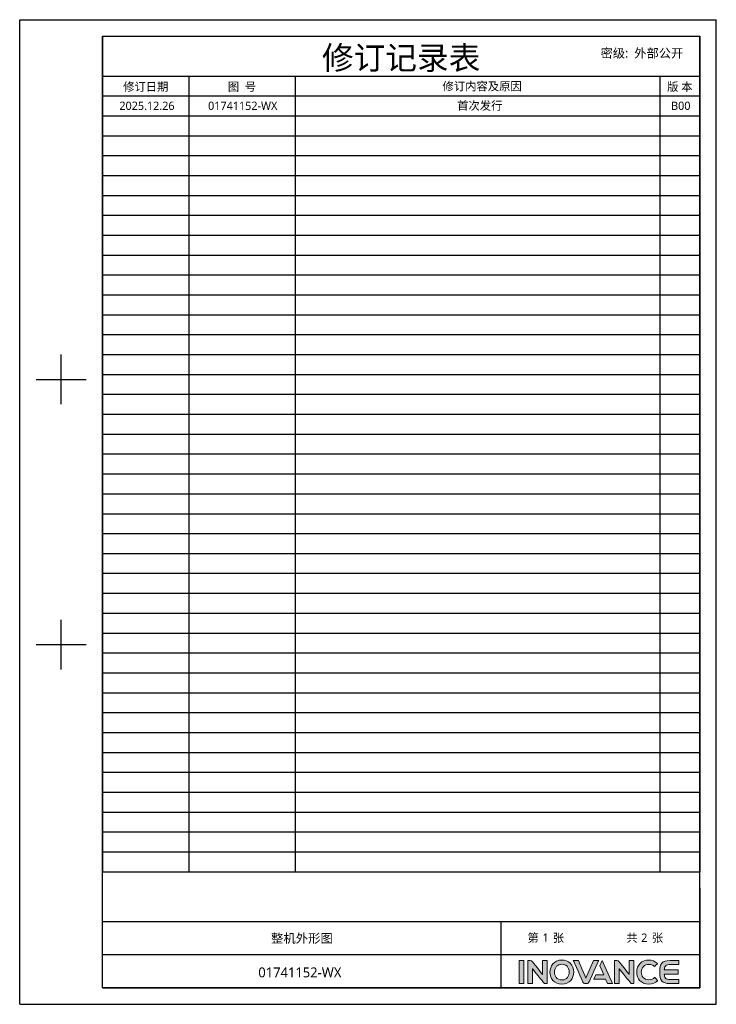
# Model space of a CAD drawing. Header units: millimetres. Extents: x 7426 to 8300, y 124 to 421.
# Tile 2 of 130: x 7653 to 7863, y 124 to 421. Entities that reach past the tile are written whole.
import ezdxf
from ezdxf.enums import TextEntityAlignment as Align

# ---------------------------------------------------------------- set-up
doc = ezdxf.new("R2010")
doc.units = ezdxf.units.MM
doc.layers.add('logo-蓝色', color=7, linetype='Continuous', true_color=0x008ccf)
doc.layers.add('模板', color=7, linetype='Continuous')
doc.styles.add('微软雅黑', font='msyh.ttc')

# ---------------------------------------------------------------- blocks, each defined once
blk = doc.blocks.new('修订记录')
at = {"layer": 'logo-蓝色'}
h = blk.add_hatch(color=256, dxfattribs=at)
h.dxf.hatch_style = 1
edge = h.paths.add_edge_path()
edge.add_spline(control_points=[(7803.59, 129.48), (7803.59, 129.48), (7804.96, 129.48), (7804.96, 129.48), (7804.96, 129.48), (7804.96, 129.48), (7804.96, 136.43), (7804.96, 136.43), (7804.96, 136.43), (7804.96, 136.43), (7803.59, 136.43), (7803.59, 136.43), (7803.59, 136.43), (7803.59, 136.43), (7803.59, 129.48), (7803.59, 129.48)], knot_values=[0, 0, 0, 0, 0.25, 0.25, 0.25, 0.25, 0.5, 0.5, 0.5, 0.5, 0.75, 0.75, 0.75, 0.75, 1, 1, 1, 1], degree=3, periodic=1)
h = blk.add_hatch(color=256, dxfattribs=at)
h.dxf.hatch_style = 1
edge = h.paths.add_edge_path()
edge.add_spline(control_points=[(7810.61, 136.44), (7810.61, 136.44), (7810.61, 132.25), (7810.61, 132.25), (7810.61, 132.25), (7810.61, 132.25), (7807.54, 136.13), (7807.54, 136.13), (7807.54, 136.13), (7807.4, 136.31), (7807.19, 136.43), (7806.95, 136.43), (7806.95, 136.43), (7806.95, 136.43), (7806.19, 136.43), (7806.19, 136.43), (7806.19, 136.43), (7806.19, 136.43), (7806.19, 129.47), (7806.19, 129.47), (7806.19, 129.47), (7806.19, 129.47), (7807.58, 129.47), (7807.58, 129.47), (7807.58, 129.47), (7807.58, 129.47), (7807.58, 134.02), (7807.58, 134.02), (7807.58, 134.02), (7807.58, 134.02), (7811.02, 129.68), (7811.02, 129.68), (7811.02, 129.68), (7811.12, 129.55), (7811.28, 129.47), (7811.45, 129.47), (7811.45, 129.47), (7811.45, 129.47), (7812, 129.47), (7812, 129.47), (7812, 129.47), (7812, 129.47), (7812, 136.44), (7812, 136.44), (7812, 136.44), (7812, 136.44), (7810.61, 136.44), (7810.61, 136.44)], knot_values=[0, 0, 0, 0, 0.083333, 0.083333, 0.083333, 0.083333, 0.166667, 0.166667, 0.166667, 0.166667, 0.25, 0.25, 0.25, 0.25, 0.333333, 0.333333, 0.333333, 0.333333, 0.416667, 0.416667, 0.416667, 0.416667, 0.5, 0.5, 0.5, 0.5, 0.583333, 0.583333, 0.583333, 0.583333, 0.666667, 0.666667, 0.666667, 0.666667, 0.75, 0.75, 0.75, 0.75, 0.833333, 0.833333, 0.833333, 0.833333, 0.916667, 0.916667, 0.916667, 0.916667, 1, 1, 1, 1], degree=3, periodic=1)
h = blk.add_hatch(color=256, dxfattribs=at)
h.dxf.hatch_style = 1
edge = h.paths.add_edge_path(flags=16)
edge.add_spline(control_points=[(7814.9, 134.71), (7815.3, 135.11), (7815.83, 135.32), (7816.47, 135.32), (7816.47, 135.32), (7817.11, 135.32), (7817.63, 135.12), (7818.02, 134.72), (7818.02, 134.72), (7818.45, 134.28), (7818.68, 133.62), (7818.67, 132.91), (7818.67, 132.91), (7818.65, 131.79), (7818.06, 130.6), (7816.47, 130.6), (7816.47, 130.6), (7814.88, 130.6), (7814.28, 131.79), (7814.25, 132.9), (7814.25, 132.9), (7814.23, 133.6), (7814.47, 134.26), (7814.9, 134.71)], knot_values=[0, 0, 0, 0, 0.166667, 0.166667, 0.166667, 0.166667, 0.333333, 0.333333, 0.333333, 0.333333, 0.5, 0.5, 0.5, 0.5, 0.666667, 0.666667, 0.666667, 0.666667, 0.833333, 0.833333, 0.833333, 0.833333, 1, 1, 1, 1], degree=3, periodic=0)
edge = h.paths.add_edge_path()
edge.add_spline(control_points=[(7816.47, 136.58), (7814.01, 136.58), (7812.89, 134.68), (7812.89, 132.91), (7812.89, 132.91), (7812.89, 131.95), (7813.2, 131.08), (7813.76, 130.44), (7813.76, 130.44), (7814.4, 129.71), (7815.34, 129.33), (7816.47, 129.33), (7816.47, 129.33), (7817.59, 129.33), (7818.53, 129.72), (7819.16, 130.45), (7819.16, 130.45), (7819.72, 131.09), (7820.03, 131.97), (7820.04, 132.92), (7820.04, 132.92), (7820.05, 133.95), (7819.67, 134.92), (7819.01, 135.59), (7819.01, 135.59), (7818.37, 136.24), (7817.49, 136.58), (7816.47, 136.58)], knot_values=[0, 0, 0, 0, 0.142857, 0.142857, 0.142857, 0.142857, 0.285714, 0.285714, 0.285714, 0.285714, 0.428571, 0.428571, 0.428571, 0.428571, 0.571429, 0.571429, 0.571429, 0.571429, 0.714286, 0.714286, 0.714286, 0.714286, 0.857143, 0.857143, 0.857143, 0.857143, 1, 1, 1, 1], degree=3, periodic=0)
h = blk.add_hatch(color=256, dxfattribs=at)
h.dxf.hatch_style = 1
edge = h.paths.add_edge_path()
edge.add_spline(control_points=[(7826.02, 136.43), (7826.02, 136.43), (7823.74, 131.11), (7823.74, 131.11), (7823.74, 131.11), (7823.74, 131.11), (7821.47, 136.43), (7821.47, 136.43), (7821.47, 136.43), (7821.47, 136.43), (7819.92, 136.43), (7819.92, 136.43), (7819.92, 136.43), (7819.92, 136.43), (7822.84, 129.92), (7822.84, 129.92), (7822.84, 129.92), (7822.96, 129.66), (7823.22, 129.48), (7823.53, 129.48), (7823.53, 129.48), (7823.53, 129.48), (7823.53, 129.48), (7823.53, 129.48), (7823.53, 129.48), (7823.53, 129.48), (7823.95, 129.48), (7823.95, 129.48), (7823.95, 129.48), (7823.95, 129.48), (7823.96, 129.48), (7823.96, 129.48), (7823.96, 129.48), (7824.26, 129.48), (7824.53, 129.66), (7824.64, 129.92), (7824.64, 129.92), (7824.64, 129.92), (7827.57, 136.43), (7827.57, 136.43), (7827.57, 136.43), (7827.57, 136.43), (7826.02, 136.43), (7826.02, 136.43)], knot_values=[0, 0, 0, 0, 0.090909, 0.090909, 0.090909, 0.090909, 0.181818, 0.181818, 0.181818, 0.181818, 0.272727, 0.272727, 0.272727, 0.272727, 0.363636, 0.363636, 0.363636, 0.363636, 0.454545, 0.454545, 0.454545, 0.454545, 0.545455, 0.545455, 0.545455, 0.545455, 0.636364, 0.636364, 0.636364, 0.636364, 0.727273, 0.727273, 0.727273, 0.727273, 0.818182, 0.818182, 0.818182, 0.818182, 0.909091, 0.909091, 0.909091, 0.909091, 1, 1, 1, 1], degree=3, periodic=1)
h = blk.add_hatch(color=256, dxfattribs=at)
h.dxf.hatch_style = 1
edge = h.paths.add_edge_path()
edge.add_spline(control_points=[(7828.64, 136.43), (7828.64, 136.43), (7827.91, 134.82), (7827.91, 134.82), (7827.91, 134.82), (7827.91, 134.82), (7829.11, 132.07), (7829.11, 132.07), (7829.11, 132.07), (7829.11, 132.07), (7826.68, 132.07), (7826.68, 132.07), (7826.68, 132.07), (7826.68, 132.07), (7826.1, 130.77), (7826.1, 130.77), (7826.1, 130.77), (7826.1, 130.77), (7829.67, 130.77), (7829.67, 130.77), (7829.67, 130.77), (7829.67, 130.77), (7830.25, 129.48), (7830.25, 129.48), (7830.25, 129.48), (7830.25, 129.48), (7831.76, 129.48), (7831.76, 129.48), (7831.76, 129.48), (7831.76, 129.48), (7828.64, 136.43), (7828.64, 136.43)], knot_values=[0, 0, 0, 0, 0.125, 0.125, 0.125, 0.125, 0.25, 0.25, 0.25, 0.25, 0.375, 0.375, 0.375, 0.375, 0.5, 0.5, 0.5, 0.5, 0.625, 0.625, 0.625, 0.625, 0.75, 0.75, 0.75, 0.75, 0.875, 0.875, 0.875, 0.875, 1, 1, 1, 1], degree=3, periodic=1)
h = blk.add_hatch(color=256, dxfattribs=at)
h.dxf.hatch_style = 1
edge = h.paths.add_edge_path()
edge.add_spline(control_points=[(7836.76, 136.44), (7836.76, 136.44), (7836.76, 132.25), (7836.76, 132.25), (7836.76, 132.25), (7836.76, 132.25), (7833.69, 136.13), (7833.69, 136.13), (7833.69, 136.13), (7833.55, 136.31), (7833.33, 136.43), (7833.09, 136.43), (7833.09, 136.43), (7833.09, 136.43), (7832.34, 136.43), (7832.34, 136.43), (7832.34, 136.43), (7832.34, 136.43), (7832.34, 129.47), (7832.34, 129.47), (7832.34, 129.47), (7832.34, 129.47), (7833.72, 129.47), (7833.72, 129.47), (7833.72, 129.47), (7833.72, 129.47), (7833.72, 134.02), (7833.72, 134.02), (7833.72, 134.02), (7833.72, 134.02), (7837.17, 129.68), (7837.17, 129.68), (7837.17, 129.68), (7837.27, 129.55), (7837.42, 129.47), (7837.6, 129.47), (7837.6, 129.47), (7837.6, 129.47), (7838.14, 129.47), (7838.14, 129.47), (7838.14, 129.47), (7838.14, 129.47), (7838.14, 136.44), (7838.14, 136.44), (7838.14, 136.44), (7838.14, 136.44), (7836.76, 136.44), (7836.76, 136.44)], knot_values=[0, 0, 0, 0, 0.083333, 0.083333, 0.083333, 0.083333, 0.166667, 0.166667, 0.166667, 0.166667, 0.25, 0.25, 0.25, 0.25, 0.333333, 0.333333, 0.333333, 0.333333, 0.416667, 0.416667, 0.416667, 0.416667, 0.5, 0.5, 0.5, 0.5, 0.583333, 0.583333, 0.583333, 0.583333, 0.666667, 0.666667, 0.666667, 0.666667, 0.75, 0.75, 0.75, 0.75, 0.833333, 0.833333, 0.833333, 0.833333, 0.916667, 0.916667, 0.916667, 0.916667, 1, 1, 1, 1], degree=3, periodic=1)
h = blk.add_hatch(color=256, dxfattribs=at)
h.dxf.hatch_style = 1
edge = h.paths.add_edge_path()
edge.add_spline(control_points=[(7844.43, 131.32), (7844.01, 130.89), (7843.36, 130.63), (7842.73, 130.63), (7842.73, 130.63), (7841.03, 130.63), (7840.42, 131.81), (7840.41, 132.92), (7840.41, 132.92), (7840.4, 133.58), (7840.64, 134.2), (7841.06, 134.63), (7841.06, 134.63), (7841.47, 135.04), (7842.05, 135.26), (7842.73, 135.26), (7842.73, 135.26), (7843.36, 135.26), (7843.94, 135.03), (7844.36, 134.62), (7844.36, 134.62), (7844.36, 134.62), (7844.39, 134.59), (7844.39, 134.59), (7844.39, 134.59), (7844.39, 134.59), (7845.32, 135.49), (7845.32, 135.49), (7845.32, 135.49), (7845.32, 135.49), (7845.28, 135.52), (7845.28, 135.52), (7845.28, 135.52), (7844.58, 136.21), (7843.7, 136.58), (7842.73, 136.58), (7842.73, 136.58), (7841.65, 136.58), (7840.73, 136.23), (7840.07, 135.57), (7840.07, 135.57), (7839.42, 134.91), (7839.04, 133.94), (7839.04, 132.91), (7839.04, 132.91), (7839.05, 131.95), (7839.36, 131.07), (7839.92, 130.44), (7839.92, 130.44), (7840.57, 129.71), (7841.55, 129.33), (7842.73, 129.33), (7842.73, 129.33), (7843.77, 129.33), (7844.69, 129.68), (7845.37, 130.36), (7845.37, 130.36), (7845.37, 130.36), (7845.4, 130.39), (7845.4, 130.39), (7845.4, 130.39), (7845.4, 130.39), (7844.46, 131.35), (7844.46, 131.35), (7844.46, 131.35), (7844.46, 131.35), (7844.43, 131.32), (7844.43, 131.32)], knot_values=[0, 0, 0, 0, 0.058824, 0.058824, 0.058824, 0.058824, 0.117647, 0.117647, 0.117647, 0.117647, 0.176471, 0.176471, 0.176471, 0.176471, 0.235294, 0.235294, 0.235294, 0.235294, 0.294118, 0.294118, 0.294118, 0.294118, 0.352941, 0.352941, 0.352941, 0.352941, 0.411765, 0.411765, 0.411765, 0.411765, 0.470588, 0.470588, 0.470588, 0.470588, 0.529412, 0.529412, 0.529412, 0.529412, 0.588235, 0.588235, 0.588235, 0.588235, 0.647059, 0.647059, 0.647059, 0.647059, 0.705882, 0.705882, 0.705882, 0.705882, 0.764706, 0.764706, 0.764706, 0.764706, 0.823529, 0.823529, 0.823529, 0.823529, 0.882353, 0.882353, 0.882353, 0.882353, 0.941176, 0.941176, 0.941176, 0.941176, 1, 1, 1, 1], degree=3, periodic=0)
h = blk.add_hatch(color=256, dxfattribs=at)
h.dxf.hatch_style = 1
edge = h.paths.add_edge_path()
edge.add_spline(control_points=[(7849.13, 135.22), (7849.13, 135.22), (7851.74, 135.22), (7851.74, 135.22), (7851.74, 135.22), (7851.74, 135.22), (7851.74, 136.43), (7851.74, 136.43), (7851.74, 136.43), (7851.74, 136.43), (7849.1, 136.43), (7849.1, 136.43), (7849.1, 136.43), (7846.67, 136.43), (7846.01, 135.51), (7846.01, 133.04), (7846.01, 133.04), (7846.01, 133.04), (7846.01, 132.96), (7846.01, 132.96), (7846.01, 132.96), (7846.01, 132.96), (7846.01, 132.95), (7846.01, 132.95), (7846.01, 132.95), (7846.01, 132.95), (7846.01, 132.95), (7846.01, 132.95), (7846.01, 132.95), (7846.01, 132.95), (7846.01, 132.95), (7846.01, 132.95), (7846.01, 132.95), (7846.01, 132.95), (7846.01, 132.86), (7846.01, 132.86), (7846.01, 132.86), (7846.01, 130.4), (7846.67, 129.47), (7849.1, 129.47), (7849.1, 129.47), (7849.1, 129.47), (7851.74, 129.47), (7851.74, 129.47), (7851.74, 129.47), (7851.74, 129.47), (7851.74, 130.68), (7851.74, 130.68), (7851.74, 130.68), (7851.74, 130.68), (7849.13, 130.68), (7849.13, 130.68), (7849.13, 130.68), (7848.49, 130.68), (7848.01, 130.8), (7847.71, 131.14), (7847.71, 131.14), (7847.48, 131.4), (7847.37, 131.82), (7847.35, 132.3), (7847.35, 132.3), (7847.35, 132.3), (7851.51, 132.3), (7851.51, 132.3), (7851.51, 132.3), (7851.51, 132.3), (7851.51, 132.95), (7851.51, 132.95), (7851.51, 132.95), (7851.51, 132.95), (7851.51, 133.6), (7851.51, 133.6), (7851.51, 133.6), (7851.51, 133.6), (7847.35, 133.6), (7847.35, 133.6), (7847.35, 133.6), (7847.37, 134.08), (7847.48, 134.51), (7847.71, 134.77), (7847.71, 134.77), (7848.01, 135.11), (7848.49, 135.22), (7849.13, 135.22)], knot_values=[0, 0, 0, 0, 0.047619, 0.047619, 0.047619, 0.047619, 0.095238, 0.095238, 0.095238, 0.095238, 0.142857, 0.142857, 0.142857, 0.142857, 0.190476, 0.190476, 0.190476, 0.190476, 0.238095, 0.238095, 0.238095, 0.238095, 0.285714, 0.285714, 0.285714, 0.285714, 0.333333, 0.333333, 0.333333, 0.333333, 0.380952, 0.380952, 0.380952, 0.380952, 0.428571, 0.428571, 0.428571, 0.428571, 0.47619, 0.47619, 0.47619, 0.47619, 0.52381, 0.52381, 0.52381, 0.52381, 0.571429, 0.571429, 0.571429, 0.571429, 0.619048, 0.619048, 0.619048, 0.619048, 0.666667, 0.666667, 0.666667, 0.666667, 0.714286, 0.714286, 0.714286, 0.714286, 0.761905, 0.761905, 0.761905, 0.761905, 0.809524, 0.809524, 0.809524, 0.809524, 0.857143, 0.857143, 0.857143, 0.857143, 0.904762, 0.904762, 0.904762, 0.904762, 0.952381, 0.952381, 0.952381, 0.952381, 1, 1, 1, 1], degree=3, periodic=0)
for p, q in [((7652.98, 420.31), (7863.04, 420.31)), ((7652.98, 123.22), (7652.98, 420.31)), ((7863.04, 123.22), (7863.04, 420.31)), ((7677.99, 415.3), (7858.04, 415.3)), ((7677.99, 128.22), (7677.99, 415.3)), ((7677.99, 415.3), (7677.99, 163.23)), ((7677.99, 415.3), (7858.04, 415.3)), ((7858.04, 128.22), (7858.04, 415.3)), ((7858.04, 415.3), (7858.04, 163.23)), ((7677.99, 403.3), (7858.04, 403.3)), ((7677.99, 397.3), (7858.04, 397.3)), ((7665.48, 304.27), (7665.48, 319.28)), ((7657.98, 311.78), (7672.99, 311.78)), ((7665.48, 224.25), (7665.48, 239.26)), ((7657.98, 231.75), (7672.99, 231.75)), ((7858.04, 158.23), (7858.04, 128.22)), ((7798.02, 138.23), (7858.04, 138.23)), ((7677.99, 128.22), (7858.04, 128.22)), ((7677.99, 128.22), (7858.04, 128.22)), ((7652.98, 123.22), (7863.04, 123.22))]:
    blk.add_line(p, q)
at = {"color": 2}
for p, q in [((7703.99, 403.3), (7703.99, 163.23)), ((7736, 403.3), (7736, 163.23)), ((7846.03, 403.3), (7846.03, 163.23)), ((7677.99, 391.3), (7858.04, 391.3)), ((7677.99, 385.3), (7858.04, 385.3)), ((7677.99, 379.29), (7858.04, 379.29)), ((7677.99, 373.29), (7858.04, 373.29)), ((7677.99, 367.29), (7858.04, 367.29)), ((7677.99, 361.29), (7858.04, 361.29)), ((7677.99, 355.29), (7858.04, 355.29)), ((7677.99, 349.29), (7858.04, 349.29)), ((7677.99, 343.28), (7858.04, 343.28)), ((7677.99, 337.28), (7858.04, 337.28)), ((7677.99, 331.28), (7858.04, 331.28)), ((7677.99, 325.28), (7858.04, 325.28)), ((7677.99, 319.28), (7858.04, 319.28)), ((7677.99, 313.28), (7858.04, 313.28)), ((7677.99, 307.27), (7858.04, 307.27)), ((7677.99, 301.27), (7858.04, 301.27)), ((7677.99, 295.27), (7858.04, 295.27)), ((7677.99, 289.27), (7858.04, 289.27)), ((7677.99, 283.27), (7858.04, 283.27)), ((7677.99, 277.27), (7858.04, 277.27)), ((7677.99, 271.26), (7858.04, 271.26)), ((7677.99, 265.26), (7858.04, 265.26)), ((7677.99, 259.26), (7858.04, 259.26)), ((7677.99, 253.26), (7858.04, 253.26)), ((7677.99, 247.26), (7858.04, 247.26)), ((7677.99, 241.26), (7858.04, 241.26)), ((7677.99, 235.25), (7858.04, 235.25)), ((7677.99, 229.25), (7858.04, 229.25)), ((7677.99, 223.25), (7858.04, 223.25)), ((7677.99, 217.25), (7858.04, 217.25)), ((7677.99, 211.25), (7858.04, 211.25)), ((7677.99, 205.25), (7858.04, 205.25)), ((7677.99, 199.24), (7858.04, 199.24)), ((7677.99, 193.24), (7858.04, 193.24)), ((7677.99, 187.24), (7858.04, 187.24)), ((7677.99, 181.24), (7858.04, 181.24)), ((7677.99, 175.24), (7858.04, 175.24)), ((7677.99, 169.24), (7858.04, 169.24)), ((7677.99, 163.23), (7858.04, 163.23))]:
    blk.add_line(p, q, dxfattribs=at)
at = {"color": 2, "linetype": 'Continuous'}
for p, q in [((7677.99, 148.23), (7858.04, 148.23)), ((7677.99, 138.23), (7798.02, 138.23)), ((7738, 128.22), (7756.01, 128.22)), ((7756.01, 128.22), (7798.02, 128.22)), ((7813.02, 128.22), (7858.04, 128.22))]:
    blk.add_line(p, q, dxfattribs=at)
at = {"linetype": 'Continuous'}
for p, q in [((7798.02, 148.23), (7798.02, 138.23)), ((7798.02, 138.23), (7798.02, 128.22))]:
    blk.add_line(p, q, dxfattribs=at)
at = {"color": 7, "linetype": 'Continuous'}
blk.add_line((7858.04, 128.22), (7677.99, 128.22), dxfattribs=at)
at = {"layer": 'logo-蓝色', "lineweight": 9}
for points, knots in [([(7804.96, 136.43), (7804.96, 136.43), (7804.96, 136.43), (7803.59, 136.43), (7803.59, 136.43)], [0.5, 0.5, 0.5, 0.5, 0.5, 0.75, 0.75, 0.75, 0.75]), ([(7803.59, 136.43), (7803.59, 136.43), (7803.59, 136.43), (7803.59, 129.48), (7803.59, 129.48)], [0.75, 0.75, 0.75, 0.75, 0.75, 1, 1, 1, 1]), ([(7804.96, 129.48), (7804.96, 129.48), (7804.96, 129.48), (7804.96, 136.43), (7804.96, 136.43)], [0.25, 0.25, 0.25, 0.25, 0.25, 0.5, 0.5, 0.5, 0.5]), ([(7806.95, 136.43), (7806.95, 136.43), (7806.95, 136.43), (7806.19, 136.43), (7806.19, 136.43)], [0.25, 0.25, 0.25, 0.25, 0.25000001, 0.33333333, 0.33333333, 0.33333333, 0.33333333]), ([(7806.19, 136.43), (7806.19, 136.43), (7806.19, 136.43), (7806.19, 129.47), (7806.19, 129.47)], [0.33333333, 0.33333333, 0.33333333, 0.33333333, 0.33333334, 0.41666667, 0.41666667, 0.41666667, 0.41666667]), ([(7807.54, 136.13), (7807.54, 136.13), (7807.4, 136.31), (7807.19, 136.43), (7806.95, 136.43)], [0.16666667, 0.16666667, 0.16666667, 0.16666667, 0.16666668, 0.25, 0.25, 0.25, 0.25]), ([(7810.61, 132.25), (7810.61, 132.25), (7810.61, 132.25), (7807.54, 136.13), (7807.54, 136.13)], [0.08333333, 0.08333333, 0.08333333, 0.08333333, 0.08333334, 0.16666667, 0.16666667, 0.16666667, 0.16666667]), ([(7807.58, 129.47), (7807.58, 129.47), (7807.58, 129.47), (7807.58, 134.02), (7807.58, 134.02)], [0.5, 0.5, 0.5, 0.5, 0.50000001, 0.58333333, 0.58333333, 0.58333333, 0.58333333]), ([(7807.58, 134.02), (7807.58, 134.02), (7807.58, 134.02), (7811.02, 129.68), (7811.02, 129.68)], [0.58333333, 0.58333333, 0.58333333, 0.58333333, 0.58333334, 0.66666667, 0.66666667, 0.66666667, 0.66666667]), ([(7812, 136.44), (7812, 136.44), (7812, 136.44), (7810.61, 136.44), (7810.61, 136.44)], [0.91666667, 0.91666667, 0.91666667, 0.91666667, 0.91666668, 1, 1, 1, 1]), ([(7812, 129.47), (7812, 129.47), (7812, 129.47), (7812, 136.44), (7812, 136.44)], [0.83333333, 0.83333333, 0.83333333, 0.83333333, 0.83333334, 0.91666667, 0.91666667, 0.91666667, 0.91666667]), ([(7814.25, 132.9), (7814.25, 132.9), (7814.23, 133.6), (7814.47, 134.26), (7814.9, 134.71)], [0.8333333, 0.8333333, 0.8333333, 0.8333333, 0.8333333, 1, 1, 1, 1]), ([(7819.01, 135.59), (7819.01, 135.59), (7818.37, 136.24), (7817.49, 136.58), (7816.47, 136.58)], [0.8571429, 0.8571429, 0.8571429, 0.8571429, 0.8571429, 1, 1, 1, 1]), ([(7816.47, 135.32), (7816.47, 135.32), (7817.11, 135.32), (7817.63, 135.12), (7818.02, 134.72)], [0.1666667, 0.1666667, 0.1666667, 0.1666667, 0.1666667, 0.3333333, 0.3333333, 0.3333333, 0.3333333]), ([(7818.02, 134.72), (7818.02, 134.72), (7818.45, 134.28), (7818.68, 133.62), (7818.67, 132.91)], [0.3333333, 0.3333333, 0.3333333, 0.3333333, 0.3333333, 0.5, 0.5, 0.5, 0.5]), ([(7820.04, 132.92), (7820.04, 132.92), (7820.05, 133.95), (7819.67, 134.92), (7819.01, 135.59)], [0.7142857, 0.7142857, 0.7142857, 0.7142857, 0.7142857, 0.8571429, 0.8571429, 0.8571429, 0.8571429]), ([(7821.47, 136.43), (7821.47, 136.43), (7821.47, 136.43), (7819.92, 136.43), (7819.92, 136.43)], [0.18181818, 0.18181818, 0.18181818, 0.18181818, 0.18181819, 0.27272727, 0.27272727, 0.27272727, 0.27272727]), ([(7819.92, 136.43), (7819.92, 136.43), (7819.92, 136.43), (7822.84, 129.92), (7822.84, 129.92)], [0.27272727, 0.27272727, 0.27272727, 0.27272727, 0.27272728, 0.36363636, 0.36363636, 0.36363636, 0.36363636]), ([(7823.74, 131.11), (7823.74, 131.11), (7823.74, 131.11), (7821.47, 136.43), (7821.47, 136.43)], [0.09090909, 0.09090909, 0.09090909, 0.09090909, 0.0909091, 0.18181818, 0.18181818, 0.18181818, 0.18181818]), ([(7824.64, 129.92), (7824.64, 129.92), (7824.64, 129.92), (7827.57, 136.43), (7827.57, 136.43)], [0.81818182, 0.81818182, 0.81818182, 0.81818182, 0.81818183, 0.90909091, 0.90909091, 0.90909091, 0.90909091]), ([(7827.57, 136.43), (7827.57, 136.43), (7827.57, 136.43), (7826.02, 136.43), (7826.02, 136.43)], [0.90909091, 0.90909091, 0.90909091, 0.90909091, 0.90909092, 1, 1, 1, 1]), ([(7827.91, 134.82), (7827.91, 134.82), (7827.91, 134.82), (7829.11, 132.07), (7829.11, 132.07)], [0.125, 0.125, 0.125, 0.125, 0.125, 0.25, 0.25, 0.25, 0.25]), ([(7831.76, 129.48), (7831.76, 129.48), (7831.76, 129.48), (7828.64, 136.43), (7828.64, 136.43)], [0.875, 0.875, 0.875, 0.875, 0.875, 1, 1, 1, 1]), ([(7833.09, 136.43), (7833.09, 136.43), (7833.09, 136.43), (7832.34, 136.43), (7832.34, 136.43)], [0.25, 0.25, 0.25, 0.25, 0.25000001, 0.33333333, 0.33333333, 0.33333333, 0.33333333]), ([(7832.34, 136.43), (7832.34, 136.43), (7832.34, 136.43), (7832.34, 129.47), (7832.34, 129.47)], [0.33333333, 0.33333333, 0.33333333, 0.33333333, 0.33333334, 0.41666667, 0.41666667, 0.41666667, 0.41666667]), ([(7833.69, 136.13), (7833.69, 136.13), (7833.55, 136.31), (7833.33, 136.43), (7833.09, 136.43)], [0.16666667, 0.16666667, 0.16666667, 0.16666667, 0.16666668, 0.25, 0.25, 0.25, 0.25]), ([(7836.76, 132.25), (7836.76, 132.25), (7836.76, 132.25), (7833.69, 136.13), (7833.69, 136.13)], [0.08333333, 0.08333333, 0.08333333, 0.08333333, 0.08333334, 0.16666667, 0.16666667, 0.16666667, 0.16666667]), ([(7833.72, 129.47), (7833.72, 129.47), (7833.72, 129.47), (7833.72, 134.02), (7833.72, 134.02)], [0.5, 0.5, 0.5, 0.5, 0.50000001, 0.58333333, 0.58333333, 0.58333333, 0.58333333]), ([(7833.72, 134.02), (7833.72, 134.02), (7833.72, 134.02), (7837.17, 129.68), (7837.17, 129.68)], [0.58333333, 0.58333333, 0.58333333, 0.58333333, 0.58333334, 0.66666667, 0.66666667, 0.66666667, 0.66666667]), ([(7838.14, 136.44), (7838.14, 136.44), (7838.14, 136.44), (7836.76, 136.44), (7836.76, 136.44)], [0.91666667, 0.91666667, 0.91666667, 0.91666667, 0.91666668, 1, 1, 1, 1]), ([(7838.14, 129.47), (7838.14, 129.47), (7838.14, 129.47), (7838.14, 136.44), (7838.14, 136.44)], [0.83333333, 0.83333333, 0.83333333, 0.83333333, 0.83333334, 0.91666667, 0.91666667, 0.91666667, 0.91666667]), ([(7840.07, 135.57), (7840.07, 135.57), (7839.42, 134.91), (7839.04, 133.94), (7839.04, 132.91)], [0.58823529, 0.58823529, 0.58823529, 0.58823529, 0.5882353, 0.64705882, 0.64705882, 0.64705882, 0.64705882]), ([(7845.28, 135.52), (7845.28, 135.52), (7844.58, 136.21), (7843.7, 136.58), (7842.73, 136.58), (7842.73, 136.58), (7841.65, 136.58), (7840.73, 136.23), (7840.07, 135.57)], [0.4705882, 0.4705882, 0.4705882, 0.4705882, 0.4705882, 0.5294118, 0.5294118, 0.5294118, 0.5294118, 0.5882353, 0.5882353, 0.5882353, 0.5882353]), ([(7840.41, 132.92), (7840.41, 132.92), (7840.4, 133.58), (7840.64, 134.2), (7841.06, 134.63)], [0.11764706, 0.11764706, 0.11764706, 0.11764706, 0.11764707, 0.17647059, 0.17647059, 0.17647059, 0.17647059]), ([(7841.06, 134.63), (7841.06, 134.63), (7841.47, 135.04), (7842.05, 135.26), (7842.73, 135.26)], [0.17647059, 0.17647059, 0.17647059, 0.17647059, 0.1764706, 0.23529412, 0.23529412, 0.23529412, 0.23529412]), ([(7842.73, 135.26), (7842.73, 135.26), (7843.36, 135.26), (7843.94, 135.03), (7844.36, 134.62)], [0.23529412, 0.23529412, 0.23529412, 0.23529412, 0.23529413, 0.29411765, 0.29411765, 0.29411765, 0.29411765]), ([(7844.36, 134.62), (7844.36, 134.62), (7844.36, 134.62), (7844.39, 134.59), (7844.39, 134.59)], [0.29411765, 0.29411765, 0.29411765, 0.29411765, 0.29411766, 0.35294118, 0.35294118, 0.35294118, 0.35294118]), ([(7844.39, 134.59), (7844.39, 134.59), (7844.39, 134.59), (7845.32, 135.49), (7845.32, 135.49)], [0.35294118, 0.35294118, 0.35294118, 0.35294118, 0.35294119, 0.41176471, 0.41176471, 0.41176471, 0.41176471]), ([(7845.32, 135.49), (7845.32, 135.49), (7845.32, 135.49), (7845.28, 135.52), (7845.28, 135.52)], [0.41176471, 0.41176471, 0.41176471, 0.41176471, 0.41176472, 0.47058824, 0.47058824, 0.47058824, 0.47058824]), ([(7849.1, 136.43), (7849.1, 136.43), (7846.67, 136.43), (7846.01, 135.51), (7846.01, 133.04)], [0.14285714, 0.14285714, 0.14285714, 0.14285714, 0.14285715, 0.19047619, 0.19047619, 0.19047619, 0.19047619]), ([(7847.35, 133.6), (7847.35, 133.6), (7847.37, 134.08), (7847.48, 134.51), (7847.71, 134.77)], [0.9047619, 0.9047619, 0.9047619, 0.9047619, 0.90476191, 0.95238095, 0.95238095, 0.95238095, 0.95238095]), ([(7847.71, 134.77), (7847.71, 134.77), (7848.01, 135.11), (7848.49, 135.22), (7849.13, 135.22)], [0.95238095, 0.95238095, 0.95238095, 0.95238095, 0.95238096, 1, 1, 1, 1]), ([(7851.74, 136.43), (7851.74, 136.43), (7851.74, 136.43), (7849.1, 136.43), (7849.1, 136.43)], [0.0952381, 0.0952381, 0.0952381, 0.0952381, 0.09523811, 0.14285714, 0.14285714, 0.14285714, 0.14285714]), ([(7851.74, 135.22), (7851.74, 135.22), (7851.74, 135.22), (7851.74, 136.43), (7851.74, 136.43)], [0.04761905, 0.04761905, 0.04761905, 0.04761905, 0.04761906, 0.0952381, 0.0952381, 0.0952381, 0.0952381]), ([(7812.89, 132.91), (7812.89, 132.91), (7812.89, 131.95), (7813.2, 131.08), (7813.76, 130.44)], [0.1428571, 0.1428571, 0.1428571, 0.1428571, 0.1428572, 0.2857143, 0.2857143, 0.2857143, 0.2857143]), ([(7818.67, 132.91), (7818.67, 132.91), (7818.65, 131.79), (7818.06, 130.6), (7816.47, 130.6), (7816.47, 130.6), (7814.88, 130.6), (7814.28, 131.79), (7814.25, 132.9)], [0.5, 0.5, 0.5, 0.5, 0.5, 0.6666667, 0.6666667, 0.6666667, 0.6666667, 0.8333333, 0.8333333, 0.8333333, 0.8333333]), ([(7819.16, 130.45), (7819.16, 130.45), (7819.72, 131.09), (7820.03, 131.97), (7820.04, 132.92)], [0.5714286, 0.5714286, 0.5714286, 0.5714286, 0.5714286, 0.7142857, 0.7142857, 0.7142857, 0.7142857]), ([(7826.68, 132.07), (7826.68, 132.07), (7826.68, 132.07), (7826.1, 130.77), (7826.1, 130.77)], [0.375, 0.375, 0.375, 0.375, 0.375, 0.5, 0.5, 0.5, 0.5]), ([(7826.1, 130.77), (7826.1, 130.77), (7826.1, 130.77), (7829.67, 130.77), (7829.67, 130.77)], [0.5, 0.5, 0.5, 0.5, 0.5, 0.625, 0.625, 0.625, 0.625]), ([(7829.11, 132.07), (7829.11, 132.07), (7829.11, 132.07), (7826.68, 132.07), (7826.68, 132.07)], [0.25, 0.25, 0.25, 0.25, 0.25, 0.375, 0.375, 0.375, 0.375]), ([(7829.67, 130.77), (7829.67, 130.77), (7829.67, 130.77), (7830.25, 129.48), (7830.25, 129.48)], [0.625, 0.625, 0.625, 0.625, 0.625, 0.75, 0.75, 0.75, 0.75]), ([(7839.04, 132.91), (7839.04, 132.91), (7839.05, 131.95), (7839.36, 131.07), (7839.92, 130.44)], [0.64705882, 0.64705882, 0.64705882, 0.64705882, 0.64705883, 0.70588235, 0.70588235, 0.70588235, 0.70588235]), ([(7844.43, 131.32), (7844.01, 130.89), (7843.36, 130.63), (7842.73, 130.63), (7842.73, 130.63), (7841.03, 130.63), (7840.42, 131.81), (7840.41, 132.92)], [0, 0, 0, 0, 0.0588235, 0.0588235, 0.0588235, 0.0588235, 0.1176471, 0.1176471, 0.1176471, 0.1176471]), ([(7844.46, 131.35), (7844.46, 131.35), (7844.46, 131.35), (7844.43, 131.32), (7844.43, 131.32)], [0.94117647, 0.94117647, 0.94117647, 0.94117647, 0.94117648, 1, 1, 1, 1]), ([(7845.4, 130.39), (7845.4, 130.39), (7845.4, 130.39), (7844.46, 131.35), (7844.46, 131.35)], [0.88235294, 0.88235294, 0.88235294, 0.88235294, 0.88235295, 0.94117647, 0.94117647, 0.94117647, 0.94117647]), ([(7846.01, 133.04), (7846.01, 133.04), (7846.01, 133.04), (7846.01, 132.96), (7846.01, 132.96)], [0.19047619, 0.19047619, 0.19047619, 0.19047619, 0.1904762, 0.23809524, 0.23809524, 0.23809524, 0.23809524]), ([(7846.01, 132.96), (7846.01, 132.96), (7846.01, 132.96), (7846.01, 132.95), (7846.01, 132.95)], [0.23809524, 0.23809524, 0.23809524, 0.23809524, 0.23809525, 0.28571429, 0.28571429, 0.28571429, 0.28571429]), ([(7846.01, 132.95), (7846.01, 132.95), (7846.01, 132.95), (7846.01, 132.95), (7846.01, 132.95)], [0.28571429, 0.28571429, 0.28571429, 0.28571429, 0.2857143, 0.33333333, 0.33333333, 0.33333333, 0.33333333]), ([(7846.01, 132.95), (7846.01, 132.95), (7846.01, 132.95), (7846.01, 132.95), (7846.01, 132.95)], [0.33333333, 0.33333333, 0.33333333, 0.33333333, 0.33333334, 0.38095238, 0.38095238, 0.38095238, 0.38095238]), ([(7846.01, 132.95), (7846.01, 132.95), (7846.01, 132.95), (7846.01, 132.86), (7846.01, 132.86)], [0.38095238, 0.38095238, 0.38095238, 0.38095238, 0.38095239, 0.42857143, 0.42857143, 0.42857143, 0.42857143]), ([(7846.01, 132.86), (7846.01, 132.86), (7846.01, 130.4), (7846.67, 129.47), (7849.1, 129.47)], [0.42857143, 0.42857143, 0.42857143, 0.42857143, 0.42857144, 0.47619048, 0.47619048, 0.47619048, 0.47619048]), ([(7851.51, 133.6), (7851.51, 133.6), (7851.51, 133.6), (7847.35, 133.6), (7847.35, 133.6)], [0.85714286, 0.85714286, 0.85714286, 0.85714286, 0.85714287, 0.9047619, 0.9047619, 0.9047619, 0.9047619]), ([(7847.71, 131.14), (7847.71, 131.14), (7847.48, 131.4), (7847.37, 131.82), (7847.35, 132.3)], [0.66666667, 0.66666667, 0.66666667, 0.66666667, 0.66666668, 0.71428571, 0.71428571, 0.71428571, 0.71428571]), ([(7847.35, 132.3), (7847.35, 132.3), (7847.35, 132.3), (7851.51, 132.3), (7851.51, 132.3)], [0.71428571, 0.71428571, 0.71428571, 0.71428571, 0.71428572, 0.76190476, 0.76190476, 0.76190476, 0.76190476]), ([(7851.74, 130.68), (7851.74, 130.68), (7851.74, 130.68), (7849.13, 130.68), (7849.13, 130.68), (7849.13, 130.68), (7848.49, 130.68), (7848.01, 130.8), (7847.71, 131.14)], [0.57142857, 0.57142857, 0.57142857, 0.57142857, 0.57142858, 0.61904762, 0.61904762, 0.61904762, 0.61904763, 0.66666667, 0.66666667, 0.66666667, 0.66666667]), ([(7851.51, 132.95), (7851.51, 132.95), (7851.51, 132.95), (7851.51, 133.6), (7851.51, 133.6)], [0.80952381, 0.80952381, 0.80952381, 0.80952381, 0.80952382, 0.85714286, 0.85714286, 0.85714286, 0.85714286]), ([(7851.51, 132.3), (7851.51, 132.3), (7851.51, 132.3), (7851.51, 132.95), (7851.51, 132.95)], [0.76190476, 0.76190476, 0.76190476, 0.76190476, 0.76190477, 0.80952381, 0.80952381, 0.80952381, 0.80952381]), ([(7806.19, 129.47), (7806.19, 129.47), (7806.19, 129.47), (7807.58, 129.47), (7807.58, 129.47)], [0.41666667, 0.41666667, 0.41666667, 0.41666667, 0.41666668, 0.5, 0.5, 0.5, 0.5]), ([(7811.02, 129.68), (7811.02, 129.68), (7811.12, 129.55), (7811.28, 129.47), (7811.45, 129.47)], [0.66666667, 0.66666667, 0.66666667, 0.66666667, 0.66666668, 0.75, 0.75, 0.75, 0.75]), ([(7811.45, 129.47), (7811.45, 129.47), (7811.45, 129.47), (7812, 129.47), (7812, 129.47)], [0.75, 0.75, 0.75, 0.75, 0.75000001, 0.83333333, 0.83333333, 0.83333333, 0.83333333]), ([(7813.76, 130.44), (7813.76, 130.44), (7814.4, 129.71), (7815.34, 129.33), (7816.47, 129.33)], [0.2857143, 0.2857143, 0.2857143, 0.2857143, 0.2857143, 0.4285714, 0.4285714, 0.4285714, 0.4285714]), ([(7816.47, 129.33), (7816.47, 129.33), (7817.59, 129.33), (7818.53, 129.72), (7819.16, 130.45)], [0.4285714, 0.4285714, 0.4285714, 0.4285714, 0.4285714, 0.5714286, 0.5714286, 0.5714286, 0.5714286]), ([(7822.84, 129.92), (7822.84, 129.92), (7822.96, 129.66), (7823.22, 129.48), (7823.53, 129.48)], [0.36363636, 0.36363636, 0.36363636, 0.36363636, 0.36363637, 0.45454545, 0.45454545, 0.45454545, 0.45454545]), ([(7823.53, 129.48), (7823.53, 129.48), (7823.53, 129.48), (7823.53, 129.48), (7823.53, 129.48)], [0.45454545, 0.45454545, 0.45454545, 0.45454545, 0.45454546, 0.54545455, 0.54545455, 0.54545455, 0.54545455]), ([(7823.53, 129.48), (7823.53, 129.48), (7823.53, 129.48), (7823.95, 129.48), (7823.95, 129.48)], [0.54545455, 0.54545455, 0.54545455, 0.54545455, 0.54545456, 0.63636364, 0.63636364, 0.63636364, 0.63636364]), ([(7823.95, 129.48), (7823.95, 129.48), (7823.95, 129.48), (7823.96, 129.48), (7823.96, 129.48)], [0.63636364, 0.63636364, 0.63636364, 0.63636364, 0.63636365, 0.72727273, 0.72727273, 0.72727273, 0.72727273]), ([(7823.96, 129.48), (7823.96, 129.48), (7824.26, 129.48), (7824.53, 129.66), (7824.64, 129.92)], [0.72727273, 0.72727273, 0.72727273, 0.72727273, 0.72727274, 0.81818182, 0.81818182, 0.81818182, 0.81818182]), ([(7830.25, 129.48), (7830.25, 129.48), (7830.25, 129.48), (7831.76, 129.48), (7831.76, 129.48)], [0.75, 0.75, 0.75, 0.75, 0.75, 0.875, 0.875, 0.875, 0.875]), ([(7832.34, 129.47), (7832.34, 129.47), (7832.34, 129.47), (7833.72, 129.47), (7833.72, 129.47)], [0.41666667, 0.41666667, 0.41666667, 0.41666667, 0.41666668, 0.5, 0.5, 0.5, 0.5]), ([(7837.17, 129.68), (7837.17, 129.68), (7837.27, 129.55), (7837.42, 129.47), (7837.6, 129.47)], [0.66666667, 0.66666667, 0.66666667, 0.66666667, 0.66666668, 0.75, 0.75, 0.75, 0.75]), ([(7837.6, 129.47), (7837.6, 129.47), (7837.6, 129.47), (7838.14, 129.47), (7838.14, 129.47)], [0.75, 0.75, 0.75, 0.75, 0.75000001, 0.83333333, 0.83333333, 0.83333333, 0.83333333]), ([(7839.92, 130.44), (7839.92, 130.44), (7840.57, 129.71), (7841.55, 129.33), (7842.73, 129.33), (7842.73, 129.33), (7843.77, 129.33), (7844.69, 129.68), (7845.37, 130.36)], [0.7058824, 0.7058824, 0.7058824, 0.7058824, 0.7058824, 0.7647059, 0.7647059, 0.7647059, 0.7647059, 0.8235294, 0.8235294, 0.8235294, 0.8235294]), ([(7845.37, 130.36), (7845.37, 130.36), (7845.37, 130.36), (7845.4, 130.39), (7845.4, 130.39)], [0.82352941, 0.82352941, 0.82352941, 0.82352941, 0.82352942, 0.88235294, 0.88235294, 0.88235294, 0.88235294]), ([(7849.1, 129.47), (7849.1, 129.47), (7849.1, 129.47), (7851.74, 129.47), (7851.74, 129.47)], [0.47619048, 0.47619048, 0.47619048, 0.47619048, 0.47619049, 0.52380952, 0.52380952, 0.52380952, 0.52380952]), ([(7851.74, 129.47), (7851.74, 129.47), (7851.74, 129.47), (7851.74, 130.68), (7851.74, 130.68)], [0.52380952, 0.52380952, 0.52380952, 0.52380952, 0.52380953, 0.57142857, 0.57142857, 0.57142857, 0.57142857])]:
    blk.add_open_spline(points, degree=3, knots=knots, dxfattribs=at)
for points in [[(7810.61, 136.44), (7810.61, 136.44), (7810.61, 132.25), (7810.61, 132.25)], [(7816.47, 136.58), (7814.01, 136.58), (7812.89, 134.68), (7812.89, 132.91)], [(7814.9, 134.71), (7815.3, 135.11), (7815.83, 135.32), (7816.47, 135.32)], [(7826.02, 136.43), (7826.02, 136.43), (7823.74, 131.11), (7823.74, 131.11)], [(7828.64, 136.43), (7828.64, 136.43), (7827.91, 134.82), (7827.91, 134.82)], [(7836.76, 136.44), (7836.76, 136.44), (7836.76, 132.25), (7836.76, 132.25)], [(7849.13, 135.22), (7849.13, 135.22), (7851.74, 135.22), (7851.74, 135.22)], [(7803.59, 129.48), (7803.59, 129.48), (7804.96, 129.48), (7804.96, 129.48)]]:
    blk.add_open_spline(points, degree=3, dxfattribs=at)
at = {"color": 2, "style": '微软雅黑'}
for s, height, p in [('修订记录表', 7.002, (7768.01, 405.3)), ('修订日期', 2.501, (7690.99, 398.81)), ('图  号', 2.501, (7720, 398.81)), ('版 本', 2.501, (7852.04, 398.81))]:
    blk.add_text(s, height=height, dxfattribs=at).set_placement(p, align=Align.CENTER)
at = {"style": '微软雅黑'}
for s, height, p in [('密级:  外部公开', 2.708, (7828.14, 408.85)), ('整机外形图', 2.734, (7728.76, 141.77))]:
    blk.add_text(s, height=height, dxfattribs=at).set_placement(p)
at = {"color": 2, "style": '微软雅黑'}
for s, p in [('修订内容及原因', (7792.43, 400.3)), ('第     张', (7811.61, 143.34)), ('共     张', (7841.44, 143.34))]:
    blk.add_text(s, height=2.501, dxfattribs=at).set_placement(p, align=Align.MIDDLE)
at = {"linetype": 'Continuous', "lineweight": 0, "ltscale": 0.3, "style": '微软雅黑'}
for tag, p in [('当前页', (7811.57, 143.34)), ('总页数', (7841.33, 143.34))]:
    blk.add_attdef(tag, text='', height=2.5, dxfattribs=at).set_placement(p, align=Align.MIDDLE)
at = {"ltscale": 0.3, "style": '微软雅黑'}
blk.add_attdef('编码', text='', height=3, dxfattribs=at).set_placement((7737.46, 132.85), align=Align.MIDDLE)

msp = doc.modelspace()

# ---------------------------------------------------------------- block references
at = {"layer": '模板'}
msp.add_blockref('修订记录', (0, 0.4), dxfattribs=at).add_auto_attribs({'编码': '01741152-WX', '当前页': '1', '总页数': '2'})

# ---------------------------------------------------------------- texts
at = {"layer": '模板', "char_height": 2.5, "attachment_point": 1, "style": '微软雅黑'}
for s, width, insert in [('2025.12.26', 72.293308, (7683.0393, 395.9774)), ('01741152-WX', 72.293308, (7709.7883, 395.9774)), ('首次发行', 72.293308, (7784.8839, 396.003)), ('B00', 23.611688, (7849.4098, 395.9774))]:
    msp.add_mtext_dynamic_manual_height_columns(s, width=width, gutter_width=12.5, heights=[0], dxfattribs=dict(at, insert=insert))

doc.saveas('drawing.dxf')
